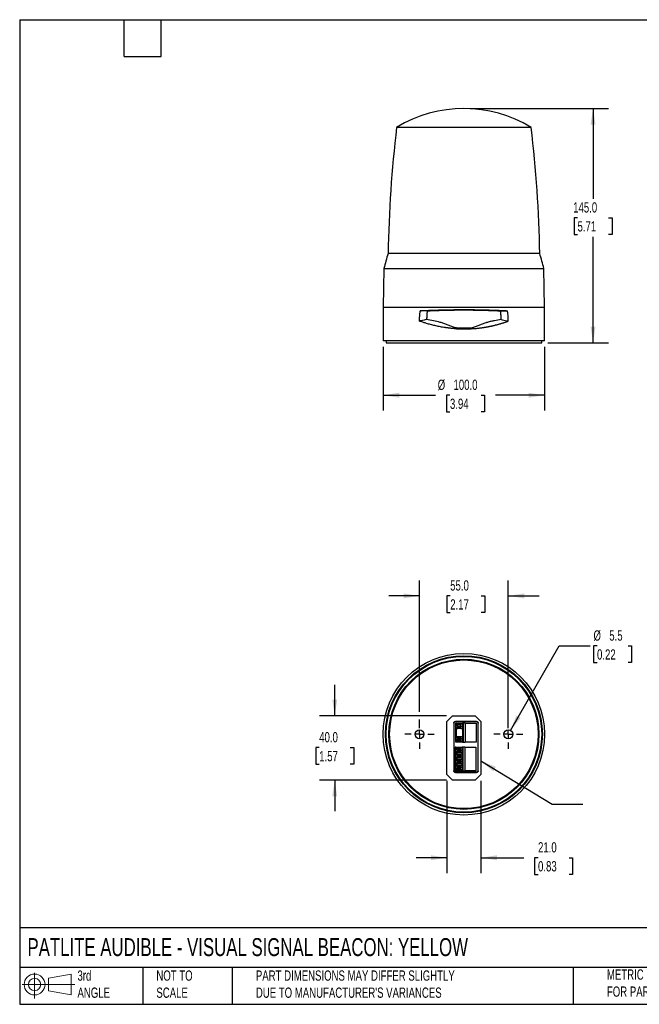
# Model space of a CAD drawing. Header units: millimetres. Extents: x 19 to 819, y 19 to 629.
# Tile 1 of 2: x 19 to 403, y 19 to 629. Entities that reach past the tile are written whole.
import ezdxf

# ---------------------------------------------------------------- set-up
doc = ezdxf.new("R2010")
doc.units = ezdxf.units.MM
doc.header["$LTSCALE"] = 3
doc.linetypes.add('SLD-Center', pattern=[19.05, 15.24, -1.27, 1.27, -1.27])
doc.linetypes.add('SLD-Solid', pattern=[0])
doc.layers.add('CENTER', color=40, linetype='SLD-Center')
doc.layers.add('SLD-DEFPOINTS', color=7, linetype='Continuous')
doc.layers.add('DIMENSIONS', color=140, linetype='SLD-Solid', lineweight=25)
doc.layers.add('TEXT', color=140, linetype='SLD-Solid', lineweight=25)
doc.styles.add('SLDTEXTSTYLE0', font='TXT', dxfattribs={"width": 0.7})
doc.dimstyles.new('SLDDIMSTYLE0', dxfattribs={"dimtxt": 6.474023, "dimasz": 9.906, "dimexe": 0, "dimexo": 0.0625, "dimgap": 1.618506, "dimtad": 0, "dimtih": 1, "dimtoh": 1, "dimrnd": 1e-09, "dimzin": 4, "dimdsep": 46, "dimtxsty": 'SLDTEXTSTYLE0', "dimsah": 1, "dimcen": 0.09, "dimadec": 0, "dimazin": 1, "dimtfac": 1, "dimtofl": 0, "dimtmove": 0, "dimatfit": 3, "dimfxl": 0, "dimfrac": 2, "dimtolj": 1, "dimtzin": 12, "dimarcsym": 0})
doc.dimstyles.new('SLDDIMSTYLE1', dxfattribs={"dimtxt": 6.474023, "dimasz": 9.906, "dimexe": 0, "dimexo": 0.0625, "dimgap": 1.618506, "dimtad": 0, "dimtih": 1, "dimtoh": 1, "dimrnd": 1e-09, "dimzin": 4, "dimdsep": 46, "dimtxsty": 'SLDTEXTSTYLE0', "dimsah": 1, "dimcen": 0.09, "dimadec": 0, "dimazin": 1, "dimtfac": 1, "dimtmove": 0, "dimatfit": 0, "dimfxl": 0, "dimfrac": 2, "dimtolj": 1, "dimtzin": 12, "dimarcsym": 0})
doc.dimstyles.new('SLDDIMSTYLE2', dxfattribs={"dimtxt": 6.474023, "dimasz": 9.906, "dimexe": 0, "dimexo": 0.0625, "dimgap": 1.618506, "dimtad": 0, "dimtih": 1, "dimtoh": 1, "dimrnd": 1e-09, "dimzin": 12, "dimdsep": 46, "dimtxsty": 'SLDTEXTSTYLE0', "dimsah": 1, "dimcen": 0, "dimadec": 0, "dimazin": 3, "dimtfac": 1, "dimtofl": 0, "dimtmove": 0, "dimatfit": 3, "dimfxl": 0, "dimfrac": 2, "dimtolj": 1, "dimtzin": 12, "dimarcsym": 0})
doc.dimstyles.new('SLDDIMSTYLE3', dxfattribs={"dimtxt": 0.18, "dimasz": 9.906, "dimexe": 0, "dimexo": 0.0625, "dimgap": 0, "dimtad": 0, "dimtih": 1, "dimtoh": 1, "dimdec": 0, "dimrnd": 1e-09, "dimzin": 0, "dimdsep": 46, "dimtxsty": 'Standard', "dimsah": 1, "dimcen": 0.09, "dimadec": 0, "dimazin": 0, "dimtfac": 9.906, "dimtdec": 0, "dimtofl": 0, "dimtmove": 0, "dimatfit": 3, "dimfxl": 0, "dimfrac": 2, "dimtolj": 1, "dimtzin": 0, "dimarcsym": 0})

# ---------------------------------------------------------------- blocks, each defined once
blk = doc.blocks.new('Block11')
at = {"color": 7, "linetype": 'SLD-Solid', "lineweight": 18}
for p, q in [((7.77, 15.93), (7.77, 0)), ((16.44, 12.5), (30.53, 15.1)), ((16.44, 4.79), (16.44, 12.5)), ((30.53, 15.1), (30.53, 2.19)), ((0, 8.65), (32.62, 8.65)), ((16.44, 4.79), (30.53, 2.19))]:
    blk.add_line(p, q, dxfattribs=at)
for radius in [6.45, 3.86]:
    blk.add_circle((7.77, 8.65), radius, dxfattribs=at)
blk = doc.blocks.new('Block12')
at = {"layer": 'SLD-DEFPOINTS'}
blk.add_blockref('Block11', (0, 0), dxfattribs=at)
blk = doc.blocks.new('_D')
at = {"layer": 'DIMENSIONS'}
for p, q in [((244.22, 426.05), (244.22, 386.63)), ((344.22, 426.05), (344.22, 386.63)), ((244.22, 396.15), (276.56, 396.15)), ((285.59, 396.15), (283.42, 396.15)), ((283.42, 396.15), (283.42, 385.86)), ((304.83, 396.15), (307.01, 396.15)), ((307.01, 396.15), (307.01, 385.86)), ((344.22, 396.15), (313.86, 396.15)), ((283.42, 385.86), (285.59, 385.86)), ((307.01, 385.86), (304.83, 385.86))]:
    blk.add_line(p, q, dxfattribs=at)
for points in [[(244.22, 396.15), (254.13, 394.63), (254.13, 397.68)], [(344.22, 396.15), (334.31, 397.68), (334.31, 394.63)]]:
    blk.add_solid(points, dxfattribs=at)
at = {"layer": 'DIMENSIONS', "char_height": 6.35, "attachment_point": 1, "style": 'SLDTEXTSTYLE0'}
for s, insert in [('%%c', (278.01, 405.79)), ('100.0', (287.79, 405.79)), ('3.94', (285.59, 394.05))]:
    blk.add_mtext(s, dxfattribs=dict(at, insert=insert))
blk = doc.blocks.new('_D_1')
at = {"layer": 'DIMENSIONS'}
for p, q in [((298.03, 573.66), (383.75, 573.66)), ((374.22, 573.66), (374.22, 517.72)), ((364.6, 505.98), (362.43, 505.98)), ((362.43, 505.98), (362.43, 495.69)), ((383.84, 505.98), (386.01, 505.98)), ((386.01, 505.98), (386.01, 495.69)), ((362.43, 495.69), (364.6, 495.69)), ((374.22, 428.66), (374.22, 494.24)), ((386.01, 495.69), (383.84, 495.69)), ((346.23, 428.66), (383.75, 428.66))]:
    blk.add_line(p, q, dxfattribs=at)
for points in [[(374.22, 573.66), (372.7, 563.76), (375.74, 563.76)], [(374.22, 428.66), (375.74, 438.57), (372.7, 438.57)]]:
    blk.add_solid(points, dxfattribs=at)
at = {"layer": 'DIMENSIONS', "char_height": 6.35, "attachment_point": 1, "style": 'SLDTEXTSTYLE0'}
for s, insert in [('145.0', (361.91, 515.61)), ('5.71', (364.6, 503.88))]:
    blk.add_mtext(s, dxfattribs=dict(at, insert=insert))
blk = doc.blocks.new('_D_2')
at = {"layer": 'DIMENSIONS'}
for p, q in [((266.72, 200.03), (266.72, 281.44)), ((321.72, 190.06), (321.72, 281.44)), ((266.72, 271.91), (247.67, 271.91)), ((285.74, 271.91), (283.57, 271.91)), ((283.57, 271.91), (283.57, 261.63)), ((304.98, 271.91), (307.15, 271.91)), ((307.15, 271.91), (307.15, 261.63)), ((321.72, 271.91), (340.77, 271.91)), ((283.57, 261.63), (285.74, 261.63)), ((307.15, 261.63), (304.98, 261.63)), ((266.72, 190.06), (266.72, 195.46))]:
    blk.add_line(p, q, dxfattribs=at)
for points in [[(266.72, 271.91), (256.81, 273.44), (256.81, 270.39)], [(321.72, 271.91), (331.63, 270.39), (331.63, 273.44)]]:
    blk.add_solid(points, dxfattribs=at)
at = {"layer": 'DIMENSIONS', "char_height": 6.35, "attachment_point": 1, "style": 'SLDTEXTSTYLE0'}
for s, insert in [('55.0', (285.74, 281.55)), ('2.17', (285.74, 269.81))]:
    blk.add_mtext(s, dxfattribs=dict(at, insert=insert))
blk = doc.blocks.new('_D_3')
at = {"layer": 'DIMENSIONS'}
for p, q in [((214.22, 197.75), (214.22, 216.8)), ((283.41, 197.75), (204.7, 197.75)), ((204.6, 177.96), (202.43, 177.96)), ((202.43, 177.96), (202.43, 167.67)), ((223.84, 177.96), (226.01, 177.96)), ((226.01, 177.96), (226.01, 167.67)), ((202.43, 167.67), (204.6, 167.67)), ((226.01, 167.67), (223.84, 167.67)), ((283.41, 157.75), (204.7, 157.75)), ((214.22, 157.75), (214.22, 138.7))]:
    blk.add_line(p, q, dxfattribs=at)
for points in [[(214.22, 197.75), (215.74, 207.65), (212.7, 207.65)], [(214.22, 157.75), (212.7, 147.84), (215.74, 147.84)]]:
    blk.add_solid(points, dxfattribs=at)
at = {"layer": 'DIMENSIONS', "char_height": 6.35, "attachment_point": 1, "style": 'SLDTEXTSTYLE0'}
for s, insert in [('40.0', (204.6, 187.6)), ('1.57', (204.6, 175.86))]:
    blk.add_mtext(s, dxfattribs=dict(at, insert=insert))
blk = doc.blocks.new('_D_4')
at = {"layer": 'DIMENSIONS'}
for p, q in [((283.72, 157.44), (283.72, 100.26)), ((304.72, 157.44), (304.72, 100.26)), ((283.72, 109.79), (264.67, 109.79)), ((304.72, 109.79), (331.36, 109.79)), ((340.14, 109.79), (337.96, 109.79)), ((337.96, 109.79), (337.96, 99.5)), ((359.37, 109.79), (361.55, 109.79)), ((361.55, 109.79), (361.55, 99.5)), ((337.96, 99.5), (340.14, 99.5)), ((361.55, 99.5), (359.37, 99.5))]:
    blk.add_line(p, q, dxfattribs=at)
for points in [[(283.72, 109.79), (273.81, 111.31), (273.81, 108.26)], [(304.72, 109.79), (314.63, 108.26), (314.63, 111.31)]]:
    blk.add_solid(points, dxfattribs=at)
at = {"layer": 'DIMENSIONS', "char_height": 6.35, "attachment_point": 1, "style": 'SLDTEXTSTYLE0'}
for s, insert in [('21.0', (340.14, 119.42)), ('0.83', (340.14, 107.68))]:
    blk.add_mtext(s, dxfattribs=dict(at, insert=insert))
blk = doc.blocks.new('_D_5')
at = {"layer": 'DIMENSIONS'}
for p, q in [((323.1, 188.63), (353.29, 240.92)), ((353.29, 240.92), (372.34, 240.92)), ((376.69, 240.92), (374.51, 240.92)), ((374.51, 240.92), (374.51, 230.63)), ((395.92, 240.92), (398.1, 240.92)), ((398.1, 240.92), (398.1, 230.63)), ((374.51, 230.63), (376.69, 230.63)), ((398.1, 230.63), (395.92, 230.63))]:
    blk.add_line(p, q, dxfattribs=at)
blk.add_solid([(323.1, 188.63), (329.37, 196.44), (326.73, 197.97)], dxfattribs=at)
at = {"layer": 'DIMENSIONS', "char_height": 6.35, "attachment_point": 1, "style": 'SLDTEXTSTYLE0'}
for s, insert in [('%%c', (374.49, 250.56)), ('5.5', (384.27, 250.56)), ('0.22', (376.69, 238.82))]:
    blk.add_mtext(s, dxfattribs=dict(at, insert=insert))
blk = doc.blocks.new('SW_CENTERMARKSYMBOL_0')
at = {"layer": 'CENTER', "color": 0}
for p, q in [((0, 5.08), (0, 9.04)), ((-5.08, 0), (-9.04, 0)), ((0, 0), (-2.54, 0)), ((0, 0), (0, 2.54)), ((0, 0), (0, -2.54)), ((0, 0), (2.54, 0)), ((5.08, 0), (9.04, 0)), ((0, -5.08), (0, -9.04))]:
    blk.add_line(p, q, dxfattribs=at)
blk = doc.blocks.new('SW_CENTERMARKSYMBOL_1')
at = {"layer": 'CENTER', "color": 0}
for p, q in [((0, 5.08), (0, 9.04)), ((-5.08, 0), (-9.04, 0)), ((0, 0), (-2.54, 0)), ((0, 0), (0, 2.54)), ((0, 0), (0, -2.54)), ((0, 0), (2.54, 0)), ((5.08, 0), (9.04, 0)), ((0, -5.08), (0, -9.04))]:
    blk.add_line(p, q, dxfattribs=at)

msp = doc.modelspace()

# ---------------------------------------------------------------- linework, layer by layer
for p, q in [((335.902, 561.945), (252.539, 561.945)), ((341.176, 483.803), (247.265, 483.803)), ((244.639, 474.661), (244.221, 450.661)), ((244.639, 474.661), (343.802, 474.661)), ((344.221, 450.661), (343.802, 474.661)), ((244.221, 450.661), (244.221, 429.861)), ((244.221, 450.661), (344.221, 450.661)), ((271.537, 448.419), (267.221, 448.461)), ((316.904, 448.419), (321.221, 448.461)), ((344.221, 429.861), (344.221, 450.661)), ((288.239, 437.402), (288.236, 437.387)), ((344.221, 429.861), (244.221, 429.861)), ((246.021, 429.861), (246.021, 428.661)), ((246.021, 428.661), (294.221, 428.661)), ((294.221, 428.661), (342.421, 428.661)), ((342.421, 428.661), (342.421, 429.861)), ((283.721, 194.246), (287.221, 197.746)), ((287.221, 197.746), (301.221, 197.746)), ((301.221, 197.746), (304.721, 194.246)), ((283.721, 161.246), (283.721, 194.246)), ((287.968, 193.199), (287.968, 163.593)), ((288.101, 193.067), (287.968, 193.199)), ((288.101, 163.726), (288.101, 193.067)), ((302.074, 194.199), (288.968, 194.199)), ((288.968, 194.199), (289.1, 194.066)), ((289.1, 194.066), (301.941, 194.066)), ((289.171, 181.336), (289.171, 193.156)), ((289.484, 193.156), (289.171, 193.156)), ((289.484, 193.156), (289.484, 192.173)), ((289.484, 184.553), (289.484, 189.94)), ((290.138, 192.056), (289.508, 192.056)), ((289.508, 190.056), (290.138, 190.056)), ((289.516, 190.056), (289.516, 192.056)), ((289.718, 193.156), (289.718, 192.487)), ((289.718, 193.156), (293.405, 193.156)), ((289.718, 184.867), (289.718, 189.626)), ((290.138, 192.396), (290.138, 191.556)), ((290.138, 192.396), (292.344, 192.396)), ((290.562, 191.338), (290.138, 191.556)), ((290.138, 191.556), (292.344, 191.556)), ((290.562, 190.775), (290.138, 190.556)), ((290.138, 190.556), (290.138, 189.716)), ((292.344, 190.556), (290.138, 190.556)), ((292.344, 189.716), (290.138, 189.716)), ((290.562, 191.338), (292.768, 191.338)), ((290.562, 191.338), (290.562, 190.775)), ((290.562, 190.775), (292.768, 190.775)), ((292.344, 191.556), (292.344, 192.396)), ((293.405, 192.396), (292.344, 192.396)), ((292.344, 191.556), (292.768, 191.338)), ((292.344, 190.556), (292.768, 190.775)), ((292.344, 189.716), (292.344, 190.556)), ((292.344, 189.716), (293.405, 189.716)), ((292.768, 190.775), (292.768, 191.338)), ((293.405, 193.156), (293.405, 192.396)), ((293.829, 193.156), (293.405, 193.156)), ((293.405, 192.396), (293.405, 189.716)), ((293.405, 189.716), (293.405, 184.776)), ((293.829, 193.156), (293.829, 181.336)), ((295.052, 193.156), (293.829, 193.156)), ((295.052, 193.156), (295.052, 181.336)), ((295.052, 193.156), (301.871, 193.156)), ((301.871, 193.156), (301.871, 181.336)), ((301.941, 194.066), (302.074, 194.199)), ((303.073, 193.199), (302.94, 193.067)), ((302.94, 193.067), (302.94, 163.726)), ((303.073, 163.593), (303.073, 193.199)), ((304.721, 194.246), (304.721, 161.246)), ((290.138, 184.436), (289.508, 184.436)), ((289.516, 182.436), (289.516, 184.436)), ((290.138, 184.776), (290.138, 183.936)), ((290.138, 184.776), (292.344, 184.776)), ((290.138, 183.936), (292.344, 183.936)), ((290.138, 183.936), (290.562, 183.718)), ((290.138, 182.936), (290.562, 183.155)), ((290.138, 182.936), (290.138, 182.096)), ((292.344, 182.936), (290.138, 182.936)), ((292.768, 183.718), (290.562, 183.718)), ((290.562, 183.718), (290.562, 183.155)), ((292.768, 183.155), (290.562, 183.155)), ((292.344, 183.936), (292.344, 184.776)), ((292.344, 184.776), (293.405, 184.776)), ((292.768, 183.718), (292.344, 183.936)), ((292.768, 183.155), (292.344, 182.936)), ((292.344, 182.096), (292.344, 182.936)), ((292.768, 183.155), (292.768, 183.718)), ((293.405, 184.776), (293.405, 182.096)), ((288.871, 163.636), (288.871, 178.336)), ((289.184, 178.336), (288.871, 178.336)), ((289.484, 181.336), (289.171, 181.336)), ((289.184, 178.336), (289.184, 177.353)), ((289.838, 177.236), (289.208, 177.236)), ((289.216, 175.236), (289.216, 177.236)), ((289.418, 178.336), (289.418, 177.667)), ((289.418, 178.336), (293.105, 178.336)), ((289.484, 181.336), (289.484, 182.32)), ((289.718, 181.336), (289.484, 181.336)), ((289.508, 182.436), (290.138, 182.436)), ((289.718, 182.006), (289.718, 181.336)), ((293.405, 181.336), (289.718, 181.336)), ((289.838, 177.576), (289.838, 176.736)), ((289.838, 177.576), (292.044, 177.576)), ((292.344, 182.096), (290.138, 182.096)), ((292.044, 176.736), (292.044, 177.576)), ((293.105, 177.576), (292.044, 177.576)), ((292.344, 182.096), (293.405, 182.096)), ((293.105, 178.336), (293.105, 177.576)), ((293.529, 178.336), (293.105, 178.336)), ((293.105, 177.576), (293.105, 174.896)), ((293.405, 182.096), (293.405, 181.336)), ((293.405, 181.336), (293.829, 181.336)), ((293.529, 178.336), (293.529, 163.636)), ((294.752, 178.336), (293.529, 178.336)), ((293.829, 181.336), (295.052, 181.336)), ((294.752, 178.336), (294.752, 163.636)), ((294.752, 178.336), (301.571, 178.336)), ((301.871, 181.336), (295.052, 181.336)), ((301.571, 178.336), (301.571, 163.636)), ((289.184, 173.853), (289.184, 175.12)), ((289.184, 171.621), (289.184, 170.352)), ((289.208, 175.236), (289.838, 175.236)), ((289.838, 173.736), (289.208, 173.736)), ((289.208, 171.736), (289.838, 171.736)), ((289.216, 171.736), (289.216, 173.736)), ((289.418, 174.806), (289.418, 174.167)), ((289.418, 171.306), (289.418, 170.667)), ((289.838, 176.736), (292.044, 176.736)), ((290.262, 176.518), (289.838, 176.736)), ((290.262, 175.955), (289.838, 175.736)), ((289.838, 175.736), (289.838, 174.896)), ((289.838, 175.736), (292.044, 175.736)), ((292.044, 174.896), (289.838, 174.896)), ((289.838, 174.076), (289.838, 173.236)), ((289.838, 174.076), (292.044, 174.076)), ((289.838, 173.236), (290.262, 173.018)), ((289.838, 173.236), (292.044, 173.236)), ((290.262, 172.455), (289.838, 172.236)), ((289.838, 172.236), (289.838, 171.396)), ((292.044, 172.236), (289.838, 172.236)), ((292.044, 171.396), (289.838, 171.396)), ((290.262, 176.518), (292.468, 176.518)), ((290.262, 176.518), (290.262, 175.955)), ((290.262, 175.955), (292.468, 175.955)), ((290.262, 173.018), (292.468, 173.018)), ((290.262, 173.018), (290.262, 172.455)), ((292.468, 172.455), (290.262, 172.455)), ((292.044, 176.736), (292.468, 176.518)), ((292.044, 175.736), (292.468, 175.955)), ((292.044, 174.896), (292.044, 175.736)), ((293.105, 174.896), (292.044, 174.896)), ((292.044, 173.236), (292.044, 174.076)), ((292.044, 174.076), (293.105, 174.076)), ((292.468, 173.018), (292.044, 173.236)), ((292.044, 172.236), (292.468, 172.455)), ((292.044, 171.396), (292.044, 172.236)), ((293.105, 171.396), (292.044, 171.396)), ((292.468, 175.955), (292.468, 176.518)), ((292.468, 172.455), (292.468, 173.018)), ((293.105, 174.076), (293.105, 174.896)), ((293.105, 174.076), (293.105, 171.396)), ((293.105, 170.576), (293.105, 171.396)), ((289.184, 168.121), (289.184, 166.852)), ((289.184, 164.621), (289.184, 163.636)), ((289.838, 170.236), (289.208, 170.236)), ((289.208, 168.236), (289.838, 168.236)), ((289.838, 166.736), (289.208, 166.736)), ((289.208, 164.736), (289.838, 164.736)), ((289.216, 168.236), (289.216, 170.236)), ((289.216, 164.736), (289.216, 166.736)), ((289.418, 167.806), (289.418, 167.167)), ((289.838, 170.576), (289.838, 169.736)), ((289.838, 170.576), (292.044, 170.576)), ((289.838, 169.736), (290.262, 169.518)), ((289.838, 169.736), (292.044, 169.736)), ((290.262, 168.955), (289.838, 168.736)), ((289.838, 168.736), (289.838, 167.896)), ((292.044, 168.736), (289.838, 168.736)), ((292.044, 167.896), (289.838, 167.896)), ((289.838, 167.076), (289.838, 166.236)), ((289.838, 167.076), (292.044, 167.076)), ((289.838, 166.236), (290.262, 166.018)), ((292.044, 166.236), (289.838, 166.236)), ((289.838, 165.236), (290.262, 165.455)), ((289.838, 165.236), (289.838, 164.396)), ((292.044, 165.236), (289.838, 165.236)), ((290.262, 169.518), (292.468, 169.518)), ((290.262, 169.518), (290.262, 168.955)), ((292.468, 168.955), (290.262, 168.955)), ((292.468, 166.018), (290.262, 166.018)), ((290.262, 166.018), (290.262, 165.455)), ((292.468, 165.455), (290.262, 165.455)), ((292.044, 169.736), (292.044, 170.576)), ((292.044, 170.576), (293.105, 170.576)), ((292.468, 169.518), (292.044, 169.736)), ((292.044, 168.736), (292.468, 168.955)), ((292.044, 167.896), (292.044, 168.736)), ((293.105, 167.896), (292.044, 167.896)), ((292.044, 166.236), (292.044, 167.076)), ((292.044, 167.076), (293.105, 167.076)), ((292.468, 166.018), (292.044, 166.236)), ((292.468, 165.455), (292.044, 165.236)), ((292.044, 164.396), (292.044, 165.236)), ((292.468, 168.955), (292.468, 169.518)), ((292.468, 165.455), (292.468, 166.018)), ((293.105, 170.576), (293.105, 167.896)), ((293.105, 167.076), (293.105, 167.896)), ((293.105, 167.076), (293.105, 164.396)), ((287.221, 157.746), (283.721, 161.246)), ((287.968, 163.593), (288.101, 163.726)), ((289.184, 163.636), (288.871, 163.636)), ((289.1, 162.727), (288.968, 162.594)), ((288.968, 162.594), (302.074, 162.594)), ((301.941, 162.727), (289.1, 162.727)), ((289.418, 164.306), (289.418, 163.636)), ((293.105, 163.636), (289.418, 163.636)), ((292.044, 164.396), (289.838, 164.396)), ((292.044, 164.396), (293.105, 164.396)), ((293.105, 164.396), (293.105, 163.636)), ((293.105, 163.636), (293.529, 163.636)), ((293.529, 163.636), (294.752, 163.636)), ((301.571, 163.636), (294.752, 163.636)), ((304.721, 161.246), (301.221, 157.746)), ((302.074, 162.594), (301.941, 162.727)), ((302.94, 163.726), (303.073, 163.593)), ((301.221, 157.746), (287.221, 157.746))]:
    msp.add_line(p, q)
at = {"flags": 128}
for points in [[(267.741, 442.275), (267.169, 442.155), (266.721, 442.061)], [(269.681, 442.682), (268.594, 442.454), (267.741, 442.275)], [(271.146, 442.989), (270.325, 442.817), (269.681, 442.682)], [(317.295, 442.989), (318.19, 442.801), (318.893, 442.654)], [(318.893, 442.654), (319.884, 442.446), (320.662, 442.283)], [(320.662, 442.283), (321.255, 442.159), (321.721, 442.061)], [(288.326, 437.793), (288.283, 437.598), (288.239, 437.402)], [(288.385, 438.058), (288.356, 437.926), (288.326, 437.793)], [(300.103, 437.846), (300.079, 437.952), (300.056, 438.058)], [(300.13, 437.724), (300.117, 437.785), (300.103, 437.846)], [(300.205, 437.387), (300.168, 437.555), (300.13, 437.724)]]:
    msp.add_lwpolyline(points, dxfattribs=at)
for centre, radius in [((294.221, 186.246), 50), ((294.221, 186.246), 48.617), ((294.221, 186.246), 48.6), ((294.221, 186.246), 48.2), ((294.221, 186.246), 46.5), ((294.221, 186.246), 46), ((266.721, 186.246), 2.75), ((321.721, 186.246), 2.75)]:
    msp.add_circle(centre, radius)
for centre, radius, start, end in [((294.221, 493.661), 80, 58.599006, 121.400994), ((1007.17, 471.767), 760, 173.185513, 179.092549), ((-418.729, 471.767), 760, 0.907451, 6.814487), ((438.128, 424.042), 200, 162.613987, 165.339068), ((150.313, 424.042), 200, 14.660932, 17.386013)]:
    msp.add_arc(centre, radius, start, end)
for points, knots in [([(266.721, 442.061), (266.721, 442.256), (266.723, 442.644), (266.736, 443.227), (266.756, 443.81), (266.785, 444.392), (266.822, 444.974), (266.868, 445.556), (266.921, 446.138), (266.983, 446.719), (267.054, 447.301), (267.132, 447.882), (267.191, 448.268), (267.221, 448.461)], [0, 0, 0, 0, 0.0905782, 0.1811451, 0.2717267, 0.3623487, 0.4530372, 0.5438178, 0.6347163, 0.7257584, 0.8169694, 0.9083749, 1, 1, 1, 1]), ([(267.221, 448.461), (267.415, 448.471), (267.801, 448.491), (268.383, 448.52), (268.963, 448.549), (269.54, 448.577), (270.115, 448.603), (270.686, 448.63), (271.254, 448.655), (271.819, 448.68), (272.38, 448.703), (272.936, 448.726), (273.862, 448.764), (275.159, 448.813), (276.832, 448.872), (278.49, 448.925), (280.061, 448.97), (281.55, 449.008), (282.963, 449.04), (284.378, 449.069), (285.792, 449.093), (287.206, 449.114), (288.618, 449.132), (290.026, 449.145), (291.43, 449.154), (292.827, 449.16), (293.757, 449.161), (294.221, 449.161)], [0, 0, 0, 0, 0.0242337, 0.0481796, 0.0718376, 0.0952077, 0.1182901, 0.1410846, 0.1635914, 0.1858103, 0.2077414, 0.2293848, 0.2507404, 0.3150853, 0.3780561, 0.439653, 0.4998767, 0.5511655, 0.6021698, 0.6528898, 0.703326, 0.7534786, 0.803348, 0.8529345, 0.9022384, 0.9512601, 1, 1, 1, 1]), ([(271.528, 448.361), (271.503, 448.183), (271.451, 447.825), (271.385, 447.288), (271.326, 446.751), (271.276, 446.214), (271.234, 445.677), (271.2, 445.139), (271.174, 444.602), (271.156, 444.064), (271.146, 443.526), (271.146, 443.168), (271.146, 442.989)], [0, 0, 0, 0, 0.1007327, 0.2012216, 0.3014969, 0.4015888, 0.5015277, 0.6013441, 0.7010688, 0.8007324, 0.9003659, 1, 1, 1, 1]), ([(271.537, 448.419), (271.734, 448.428), (272.122, 448.445), (272.701, 448.471), (273.267, 448.495), (273.82, 448.519), (274.359, 448.541), (274.885, 448.562), (275.397, 448.582), (275.895, 448.6), (276.379, 448.618), (277.623, 448.663), (279.623, 448.728), (282.488, 448.805), (285.362, 448.866), (288.307, 448.91), (291.237, 448.937), (294.173, 448.946), (297.095, 448.938), (300.023, 448.912), (303, 448.868), (305.31, 448.819), (306.965, 448.778), (307.972, 448.75), (309.007, 448.72), (310.068, 448.687), (311.154, 448.651), (312.266, 448.611), (313.4, 448.568), (314.555, 448.522), (315.73, 448.472), (316.509, 448.437), (316.904, 448.419)], [0, 0, 0, 0, 0.0143573, 0.0282857, 0.0417932, 0.0548871, 0.0675739, 0.0798599, 0.0917506, 0.1032512, 0.1143663, 0.1251001, 0.1885483, 0.2492806, 0.314021, 0.3746555, 0.4375258, 0.4996154, 0.5598472, 0.6217858, 0.6850632, 0.7499902, 0.7713857, 0.7935442, 0.81648, 0.8402086, 0.8647466, 0.890111, 0.9163125, 0.9433576, 0.9712519, 1, 1, 1, 1]), ([(294.221, 449.161), (294.464, 449.161), (294.952, 449.161), (295.685, 449.159), (296.42, 449.157), (297.156, 449.153), (297.894, 449.148), (298.633, 449.143), (299.373, 449.136), (300.114, 449.128), (300.856, 449.119), (301.598, 449.109), (302.341, 449.098), (303.084, 449.086), (303.827, 449.073), (304.57, 449.059), (305.313, 449.043), (306.055, 449.027), (306.796, 449.01), (307.537, 448.991), (308.579, 448.964), (309.929, 448.925), (311.586, 448.873), (313.259, 448.814), (314.715, 448.759), (315.959, 448.708), (316.994, 448.664), (318.041, 448.617), (319.096, 448.567), (320.161, 448.516), (320.865, 448.48), (321.221, 448.461)], [0, 0, 0, 0, 0.0256201, 0.0513133, 0.0770799, 0.1029197, 0.128833, 0.1548196, 0.1808798, 0.2070134, 0.2332207, 0.2595015, 0.2858561, 0.3122843, 0.3387863, 0.3653622, 0.3920119, 0.4187355, 0.445533, 0.4724046, 0.4993502, 0.5595186, 0.6210807, 0.6840371, 0.748388, 0.7880078, 0.8285537, 0.8700258, 0.9124242, 0.9557489, 1, 1, 1, 1]), ([(317.295, 442.989), (317.295, 443.168), (317.295, 443.526), (317.285, 444.064), (317.267, 444.602), (317.241, 445.139), (317.207, 445.677), (317.165, 446.214), (317.115, 446.751), (317.056, 447.288), (316.99, 447.825), (316.938, 448.183), (316.913, 448.361)], [0, 0, 0, 0, 0.0996343, 0.1992679, 0.2989317, 0.3986564, 0.4984729, 0.5984117, 0.6985035, 0.7987787, 0.8992675, 1, 1, 1, 1]), ([(288.236, 437.387), (288.021, 437.403), (287.593, 437.437), (286.951, 437.493), (286.309, 437.554), (285.667, 437.621), (285.025, 437.693), (284.383, 437.77), (283.742, 437.853), (283.102, 437.941), (281.737, 438.139), (279.649, 438.489), (276.915, 439.048), (274.228, 439.696), (272.166, 440.269), (270.652, 440.727), (269.674, 441.037), (268.691, 441.363), (267.702, 441.704), (267.05, 441.942), (266.721, 442.061)], [0, 0, 0, 0, 0.0274584, 0.0549899, 0.082596, 0.1102786, 0.1380392, 0.1658796, 0.1938014, 0.2218062, 0.2498957, 0.3734376, 0.4998866, 0.622621, 0.7499212, 0.7978766, 0.8468588, 0.8968714, 0.9479174, 1, 1, 1, 1]), ([(288.385, 438.058), (287.629, 438.304), (286.884, 438.57), (285.411, 439.127), (284.682, 439.418), (283.232, 439.997), (282.508, 440.286), (281.061, 440.817), (280.339, 441.058), (278.175, 441.693), (276.734, 441.995), (273.897, 442.523), (272.499, 442.753), (271.146, 442.989)], [0, 0, 0, 0, 0.125, 0.125, 0.25, 0.25, 0.375, 0.375, 0.5, 0.5, 0.75, 0.75, 1, 1, 1, 1]), ([(317.295, 442.989), (315.941, 442.753), (314.549, 442.524), (312.414, 442.127), (311.693, 441.984), (310.246, 441.659), (309.521, 441.475), (308.075, 441.05), (307.354, 440.808), (305.912, 440.278), (305.191, 439.99), (303.745, 439.412), (303.019, 439.123), (301.551, 438.568), (300.809, 438.303), (300.056, 438.058)], [0, 0, 0, 0, 0.25, 0.25, 0.375, 0.375, 0.5, 0.5, 0.625, 0.625, 0.75, 0.75, 0.875, 0.875, 1, 1, 1, 1]), ([(307.981, 438.36), (308.181, 438.395), (308.582, 438.467), (309.179, 438.579), (309.775, 438.695), (310.369, 438.816), (310.961, 438.94), (311.55, 439.07), (312.138, 439.203), (312.723, 439.34), (313.307, 439.482), (313.693, 439.58), (313.886, 439.628)], [0, 0, 0, 0, 0.0991258, 0.1983911, 0.2978164, 0.3974221, 0.4972286, 0.5972565, 0.6975267, 0.7980598, 0.898877, 1, 1, 1, 1]), ([(313.886, 439.628), (314.126, 439.69), (314.606, 439.814), (315.08, 439.943), (315.317, 440.007)], [0, 0, 0, 0, 0.4995684, 1, 1, 1, 1]), ([(315.317, 440.007), (315.517, 440.063), (315.918, 440.174), (316.514, 440.345), (317.106, 440.521), (317.695, 440.7), (318.281, 440.883), (318.863, 441.07), (319.442, 441.261), (320.017, 441.455), (320.589, 441.654), (321.157, 441.855), (321.533, 441.993), (321.721, 442.061)], [0, 0, 0, 0, 0.08973302, 0.17963952, 0.26973972, 0.36005397, 0.4506029, 0.54140745, 0.63248875, 0.72386784, 0.81556554, 0.9076025, 1, 1, 1, 1]), ([(288.385, 438.058), (288.598, 438.042), (289.023, 438.009), (289.663, 437.966), (290.306, 437.929), (290.952, 437.898), (291.601, 437.872), (292.252, 437.852), (292.906, 437.838), (293.562, 437.83), (294.395, 437.826), (295.402, 437.834), (296.579, 437.861), (297.747, 437.908), (298.906, 437.971), (299.673, 438.029), (300.056, 438.058)], [0, 0, 0, 0, 0.054944, 0.11002981, 0.16526188, 0.22064464, 0.27618248, 0.33187976, 0.38774079, 0.44376985, 0.49997118, 0.60106546, 0.70159009, 0.80157024, 0.90103154, 1, 1, 1, 1]), ([(300.405, 437.402), (300.528, 437.412), (300.773, 437.431), (301.018, 437.452), (301.141, 437.463)], [0, 0, 0, 0, 0.49999, 1, 1, 1, 1]), ([(301.141, 437.463), (301.36, 437.482), (301.8, 437.522), (302.458, 437.588), (303.114, 437.658), (303.769, 437.735), (304.423, 437.817), (305.075, 437.904), (305.727, 437.996), (306.377, 438.094), (306.808, 438.163), (307.024, 438.198)], [0, 0, 0, 0, 0.1104889, 0.2210681, 0.3317664, 0.4426121, 0.5536324, 0.6648539, 0.7763036, 0.8880095, 1, 1, 1, 1]), ([(307.024, 438.198), (307.184, 438.224), (307.504, 438.277), (307.822, 438.332), (307.981, 438.36)], [0, 0, 0, 0, 0.4995175, 1, 1, 1, 1]), ([(287.968, 193.199), (287.968, 193.317), (287.99, 193.444), (288.087, 193.69), (288.163, 193.809), (288.358, 194.004), (288.477, 194.08), (288.723, 194.177), (288.85, 194.199), (288.968, 194.199)], [0, 0, 0, 0, 0.25, 0.25, 0.5, 0.5, 0.75, 0.75, 1, 1, 1, 1]), ([(288.101, 193.067), (288.101, 193.185), (288.122, 193.312), (288.22, 193.558), (288.296, 193.676), (288.491, 193.871), (288.609, 193.947), (288.855, 194.045), (288.982, 194.066), (289.1, 194.066)], [0, 0, 0, 0, 0.25, 0.25, 0.5, 0.5, 0.75, 0.75, 1, 1, 1, 1]), ([(289.484, 193.156), (289.484, 193.156), (289.504, 193.156), (289.585, 193.156), (289.646, 193.156), (289.718, 193.156)], [0, 0, 0, 0, 0.5, 0.5, 1, 1, 1, 1]), ([(289.484, 192.173), (289.485, 192.188), (289.486, 192.218), (289.497, 192.264), (289.514, 192.308), (289.549, 192.365), (289.609, 192.43), (289.683, 192.468), (289.718, 192.487)], [0, 0, 0, 0, 0.1242018, 0.249784, 0.3742858, 0.499299, 0.7631649, 1, 1, 1, 1]), ([(289.508, 192.056), (289.502, 192.071), (289.488, 192.109), (289.485, 192.148), (289.484, 192.173)], [0, 0, 0, 0, 0.3872197, 1, 1, 1, 1]), ([(289.484, 189.94), (289.485, 189.964), (289.488, 190.004), (289.502, 190.042), (289.508, 190.056)], [0, 0, 0, 0, 0.61303263, 1, 1, 1, 1]), ([(289.718, 189.626), (289.701, 189.635), (289.665, 189.652), (289.617, 189.683), (289.575, 189.72), (289.542, 189.76), (289.515, 189.803), (289.497, 189.847), (289.486, 189.894), (289.485, 189.925), (289.484, 189.94)], [0, 0, 0, 0, 0.1144074, 0.2356401, 0.363569, 0.4979419, 0.6138045, 0.7488153, 0.8748593, 1, 1, 1, 1]), ([(289.718, 192.487), (289.836, 192.52), (290.072, 192.587), (290.353, 192.522), (290.488, 192.419), (290.517, 192.396)], [0, 0, 0, 0, 0.4399201, 0.8779925, 1, 1, 1, 1]), ([(290.507, 189.716), (290.433, 189.668), (290.185, 189.507), (289.91, 189.577), (289.718, 189.626)], [0, 0, 0, 0, 0.3012052, 1, 1, 1, 1]), ([(301.941, 194.066), (302.059, 194.066), (302.186, 194.045), (302.432, 193.947), (302.55, 193.871), (302.745, 193.676), (302.821, 193.558), (302.919, 193.312), (302.94, 193.185), (302.94, 193.067)], [0, 0, 0, 0, 0.25, 0.25, 0.5, 0.5, 0.75, 0.75, 1, 1, 1, 1]), ([(302.074, 194.199), (302.191, 194.199), (302.318, 194.177), (302.565, 194.08), (302.683, 194.004), (302.878, 193.809), (302.954, 193.69), (303.051, 193.444), (303.073, 193.317), (303.073, 193.199)], [0, 0, 0, 0, 0.25, 0.25, 0.5, 0.5, 0.75, 0.75, 1, 1, 1, 1]), ([(289.484, 184.553), (289.485, 184.568), (289.486, 184.598), (289.497, 184.644), (289.514, 184.688), (289.549, 184.745), (289.609, 184.81), (289.683, 184.848), (289.718, 184.867)], [0, 0, 0, 0, 0.12418028, 0.24978399, 0.37428716, 0.49929901, 0.76316495, 1, 1, 1, 1]), ([(289.508, 184.436), (289.502, 184.451), (289.488, 184.489), (289.485, 184.528), (289.484, 184.553)], [0, 0, 0, 0, 0.38696707, 1, 1, 1, 1]), ([(289.718, 184.867), (289.836, 184.9), (290.072, 184.967), (290.353, 184.902), (290.488, 184.799), (290.517, 184.776)], [0, 0, 0, 0, 0.4403551, 0.8784911, 1, 1, 1, 1]), ([(289.184, 178.336), (289.184, 178.336), (289.204, 178.336), (289.285, 178.336), (289.346, 178.336), (289.418, 178.336)], [0, 0, 0, 0, 0.5, 0.5, 1, 1, 1, 1]), ([(289.184, 177.353), (289.185, 177.368), (289.186, 177.398), (289.197, 177.444), (289.214, 177.488), (289.249, 177.545), (289.309, 177.61), (289.383, 177.648), (289.418, 177.667)], [0, 0, 0, 0, 0.12420181, 0.24978399, 0.37428576, 0.49929901, 0.76316495, 1, 1, 1, 1]), ([(289.208, 177.236), (289.202, 177.251), (289.188, 177.289), (289.185, 177.328), (289.184, 177.353)], [0, 0, 0, 0, 0.3872197, 1, 1, 1, 1]), ([(289.418, 177.667), (289.536, 177.7), (289.772, 177.767), (290.053, 177.702), (290.188, 177.599), (290.217, 177.576)], [0, 0, 0, 0, 0.43992013, 0.87799254, 1, 1, 1, 1]), ([(289.484, 182.32), (289.485, 182.344), (289.488, 182.384), (289.502, 182.422), (289.508, 182.436)], [0, 0, 0, 0, 0.6127802, 1, 1, 1, 1]), ([(289.718, 182.006), (289.701, 182.015), (289.665, 182.032), (289.617, 182.063), (289.575, 182.1), (289.542, 182.14), (289.515, 182.183), (289.497, 182.227), (289.486, 182.274), (289.485, 182.305), (289.484, 182.32)], [0, 0, 0, 0, 0.1144074, 0.2356401, 0.363569, 0.4979419, 0.6138045, 0.7488153, 0.8749262, 1, 1, 1, 1]), ([(290.507, 182.096), (290.433, 182.048), (290.185, 181.887), (289.91, 181.957), (289.718, 182.006)], [0, 0, 0, 0, 0.3017984, 1, 1, 1, 1]), ([(289.184, 175.12), (289.185, 175.144), (289.188, 175.184), (289.202, 175.222), (289.208, 175.236)], [0, 0, 0, 0, 0.6130326, 1, 1, 1, 1]), ([(289.418, 174.806), (289.401, 174.815), (289.365, 174.832), (289.317, 174.863), (289.275, 174.9), (289.242, 174.94), (289.215, 174.983), (289.197, 175.027), (289.186, 175.074), (289.185, 175.105), (289.184, 175.12)], [0, 0, 0, 0, 0.1144074, 0.2356401, 0.363569, 0.4979419, 0.6138045, 0.7488153, 0.8748997, 1, 1, 1, 1]), ([(289.184, 173.853), (289.185, 173.868), (289.186, 173.898), (289.197, 173.944), (289.214, 173.988), (289.249, 174.045), (289.309, 174.11), (289.383, 174.148), (289.418, 174.167)], [0, 0, 0, 0, 0.1241933, 0.249784, 0.3742863, 0.499299, 0.7631649, 1, 1, 1, 1]), ([(289.208, 173.736), (289.202, 173.751), (289.188, 173.789), (289.185, 173.828), (289.184, 173.853)], [0, 0, 0, 0, 0.3869672, 1, 1, 1, 1]), ([(289.418, 171.306), (289.402, 171.314), (289.369, 171.33), (289.325, 171.358), (289.281, 171.394), (289.24, 171.44), (289.197, 171.515), (289.18, 171.601), (289.188, 171.682), (289.202, 171.72), (289.208, 171.736)], [0, 0, 0, 0, 0.0797201, 0.1632604, 0.2505704, 0.369333, 0.5002259, 0.7503513, 0.8942209, 1, 1, 1, 1]), ([(290.207, 174.896), (290.133, 174.848), (289.885, 174.687), (289.61, 174.757), (289.418, 174.806)], [0, 0, 0, 0, 0.3012052, 1, 1, 1, 1]), ([(289.418, 174.167), (289.536, 174.2), (289.772, 174.267), (290.053, 174.202), (290.188, 174.099), (290.217, 174.076)], [0, 0, 0, 0, 0.4403551, 0.8784911, 1, 1, 1, 1]), ([(290.207, 171.396), (290.133, 171.348), (289.885, 171.187), (289.61, 171.257), (289.418, 171.306)], [0, 0, 0, 0, 0.3012052, 1, 1, 1, 1]), ([(289.418, 170.667), (289.536, 170.7), (289.772, 170.767), (290.053, 170.702), (290.188, 170.599), (290.217, 170.576)], [0, 0, 0, 0, 0.4403551, 0.8784911, 1, 1, 1, 1]), ([(289.208, 170.236), (289.204, 170.247), (289.195, 170.269), (289.186, 170.309), (289.181, 170.379), (289.197, 170.458), (289.24, 170.532), (289.286, 170.584), (289.343, 170.63), (289.394, 170.655), (289.418, 170.667)], [0, 0, 0, 0, 0.0662808, 0.1493594, 0.2494094, 0.4991607, 0.6305191, 0.7479906, 0.8777166, 1, 1, 1, 1]), ([(289.418, 167.806), (289.402, 167.814), (289.369, 167.83), (289.325, 167.858), (289.281, 167.894), (289.24, 167.94), (289.197, 168.015), (289.18, 168.101), (289.188, 168.182), (289.202, 168.22), (289.208, 168.236)], [0, 0, 0, 0, 0.0797206, 0.1632608, 0.2505704, 0.3693405, 0.500226, 0.7503514, 0.8942848, 1, 1, 1, 1]), ([(289.208, 166.736), (289.204, 166.747), (289.195, 166.769), (289.186, 166.809), (289.181, 166.879), (289.197, 166.958), (289.24, 167.032), (289.286, 167.084), (289.343, 167.13), (289.394, 167.155), (289.418, 167.167)], [0, 0, 0, 0, 0.0662236, 0.1493037, 0.2494094, 0.4991607, 0.6305096, 0.7479906, 0.8777168, 1, 1, 1, 1]), ([(289.418, 164.306), (289.402, 164.314), (289.369, 164.33), (289.325, 164.358), (289.281, 164.394), (289.24, 164.44), (289.197, 164.515), (289.18, 164.601), (289.188, 164.682), (289.202, 164.72), (289.208, 164.736)], [0, 0, 0, 0, 0.0797197, 0.16326, 0.2505704, 0.3693254, 0.5002259, 0.7503513, 0.8941575, 1, 1, 1, 1]), ([(290.207, 167.896), (290.133, 167.848), (289.885, 167.687), (289.61, 167.757), (289.418, 167.806)], [0, 0, 0, 0, 0.3012052, 1, 1, 1, 1]), ([(289.418, 167.167), (289.536, 167.2), (289.772, 167.267), (290.053, 167.202), (290.188, 167.099), (290.217, 167.076)], [0, 0, 0, 0, 0.4403551, 0.8784911, 1, 1, 1, 1]), ([(288.968, 162.594), (288.85, 162.594), (288.723, 162.615), (288.477, 162.713), (288.358, 162.789), (288.163, 162.984), (288.087, 163.102), (287.99, 163.348), (287.968, 163.476), (287.968, 163.593)], [0, 0, 0, 0, 0.25, 0.25, 0.5, 0.5, 0.75, 0.75, 1, 1, 1, 1]), ([(289.1, 162.727), (288.982, 162.727), (288.855, 162.748), (288.609, 162.846), (288.491, 162.922), (288.296, 163.117), (288.22, 163.235), (288.122, 163.481), (288.101, 163.608), (288.101, 163.726)], [0, 0, 0, 0, 0.25, 0.25, 0.5, 0.5, 0.75, 0.75, 1, 1, 1, 1]), ([(289.418, 163.636), (289.359, 163.636), (289.237, 163.636), (289.174, 163.636), (289.187, 163.636), (289.188, 163.636)], [0, 0, 0, 0, 0.4586918, 0.9426878, 1, 1, 1, 1]), ([(290.207, 164.396), (290.133, 164.348), (289.885, 164.187), (289.61, 164.257), (289.418, 164.306)], [0, 0, 0, 0, 0.3017984, 1, 1, 1, 1]), ([(302.94, 163.726), (302.94, 163.608), (302.919, 163.481), (302.821, 163.235), (302.745, 163.117), (302.55, 162.922), (302.432, 162.846), (302.186, 162.748), (302.059, 162.727), (301.941, 162.727)], [0, 0, 0, 0, 0.25, 0.25, 0.5, 0.5, 0.75, 0.75, 1, 1, 1, 1]), ([(303.073, 163.593), (303.073, 163.476), (303.051, 163.348), (302.954, 163.102), (302.878, 162.984), (302.683, 162.789), (302.565, 162.713), (302.318, 162.615), (302.191, 162.594), (302.074, 162.594)], [0, 0, 0, 0, 0.25, 0.25, 0.5, 0.5, 0.75, 0.75, 1, 1, 1, 1])]:
    msp.add_open_spline(points, degree=3, knots=knots)
for points in [[(271.528, 448.361), (271.531, 448.38), (271.534, 448.399), (271.537, 448.419)], [(316.913, 448.361), (316.91, 448.38), (316.907, 448.399), (316.904, 448.419)], [(321.721, 442.061), (321.721, 444.213), (321.553, 446.346), (321.221, 448.461)], [(288.236, 437.387), (290.211, 437.238), (292.221, 437.162), (294.221, 437.161)], [(294.221, 437.161), (296.234, 437.161), (298.231, 437.238), (300.205, 437.387)], [(300.205, 437.387), (300.272, 437.392), (300.339, 437.397), (300.405, 437.402)]]:
    msp.add_open_spline(points, degree=3)
at = {"layer": 'TEXT'}
for p, q in [((19.05, 628.65), (819.15, 628.65)), ((19.05, 628.65), (19.05, 19.05)), ((83.82, 605.79), (83.82, 628.65)), ((106.68, 605.79), (106.68, 628.65)), ((83.82, 605.79), (106.68, 605.79)), ((819.15, 66.378), (19.05, 66.378)), ((819.15, 41.91), (19.05, 41.91)), ((95.25, 41.91), (95.25, 19.05)), ((150.635, 41.91), (150.635, 19.05)), ((361.939, 41.91), (361.939, 19.05)), ((19.05, 19.05), (819.15, 19.05))]:
    msp.add_line(p, q, dxfattribs=at)

# ---------------------------------------------------------------- block references
at = {"layer": 'CENTER'}
for name, p in [('SW_CENTERMARKSYMBOL_1', (266.721, 186.246)), ('SW_CENTERMARKSYMBOL_0', (321.721, 186.246))]:
    msp.add_blockref(name, p, dxfattribs=at)
at = {"layer": 'SLD-DEFPOINTS'}
msp.add_blockref('Block12', (20.514, 22.662), dxfattribs=at)

# ---------------------------------------------------------------- texts
at = {"layer": 'TEXT', "attachment_point": 1, "style": 'SLDTEXTSTYLE0'}
for s, insert, char_height in [('PATLITE AUDIBLE - VISUAL SIGNAL BEACON: YELLOW', (23.897, 60.019), 11.1125), ('3rd^JANGLE', (54.846, 40.013), 6.35), ('NOT TO^JSCALE', (103.725, 40.013), 6.35), ("PART DIMENSIONS MAY DIFFER SLIGHTLY ^JDUE TO MANUFACTURER'S VARIANCES", (165.358, 40.022), 6.35), ('METRIC UNITS USED ^JFOR PART DESIGN', (382.813, 40.668), 6.35)]:
    msp.add_mtext(s, dxfattribs=dict(at, insert=insert, char_height=char_height))

# ---------------------------------------------------------------- dimensions: what is measured, and where the dimension line sits
at = {"layer": 'DIMENSIONS'}
for base, p1, p2, dimstyle, picture, middle in [((374.221, 573.661), (342.421, 428.661), (294.221, 573.661), 'SLDDIMSTYLE0', '_D_1', (374.221, 505.979)), ((214.221, 157.746), (287.221, 197.746), (287.221, 157.746), 'SLDDIMSTYLE1', '_D_3', (214.221, 177.963))]:
    dim = msp.add_linear_dim(base=base, p1=p1, p2=p2, angle=90, dimstyle=dimstyle, dxfattribs=at)
    dim.commit()
    dim.dimension.update_dxf_attribs({"geometry": picture, "text_midpoint": middle, "dimtype": 160})
dim = msp.add_linear_dim(base=(244.221, 396.152), p1=(344.221, 429.861), p2=(244.221, 429.861), text='%%c<>', dimstyle='SLDDIMSTYLE0', dxfattribs=at)
dim.commit()
dim.dimension.update_dxf_attribs({"geometry": '_D', "text_midpoint": (295.213, 396.152), "dimtype": 160})
for base, p1, p2, picture, middle in [((321.721, 271.915), (266.721, 186.246), (321.721, 186.246), '_D_2', (295.361, 271.915)), ((304.721, 109.786), (283.721, 161.246), (304.721, 161.246), '_D_4', (349.754, 109.786))]:
    dim = msp.add_linear_dim(base=base, p1=p1, p2=p2, dimstyle='SLDDIMSTYLE1', dxfattribs=at)
    dim.commit()
    dim.dimension.update_dxf_attribs({"geometry": picture, "text_midpoint": middle, "dimtype": 160})
dim = msp.add_diameter_dim_2p(p1=(320.346, 183.865), p2=(323.096, 188.628), dimstyle='SLDDIMSTYLE2', dxfattribs=at)
dim.commit()
dim.dimension.update_dxf_attribs({"geometry": '_D_5', "text_midpoint": (386.305, 240.922), "dimtype": 163})

# ---------------------------------------------------------------- leaders
at = {"layer": 'TEXT'}
msp.add_leader([(304.721, 169.797), (348.913, 142.962), (367.963, 142.962)], dimstyle='SLDDIMSTYLE3', dxfattribs=at)

doc.saveas('drawing.dxf')
